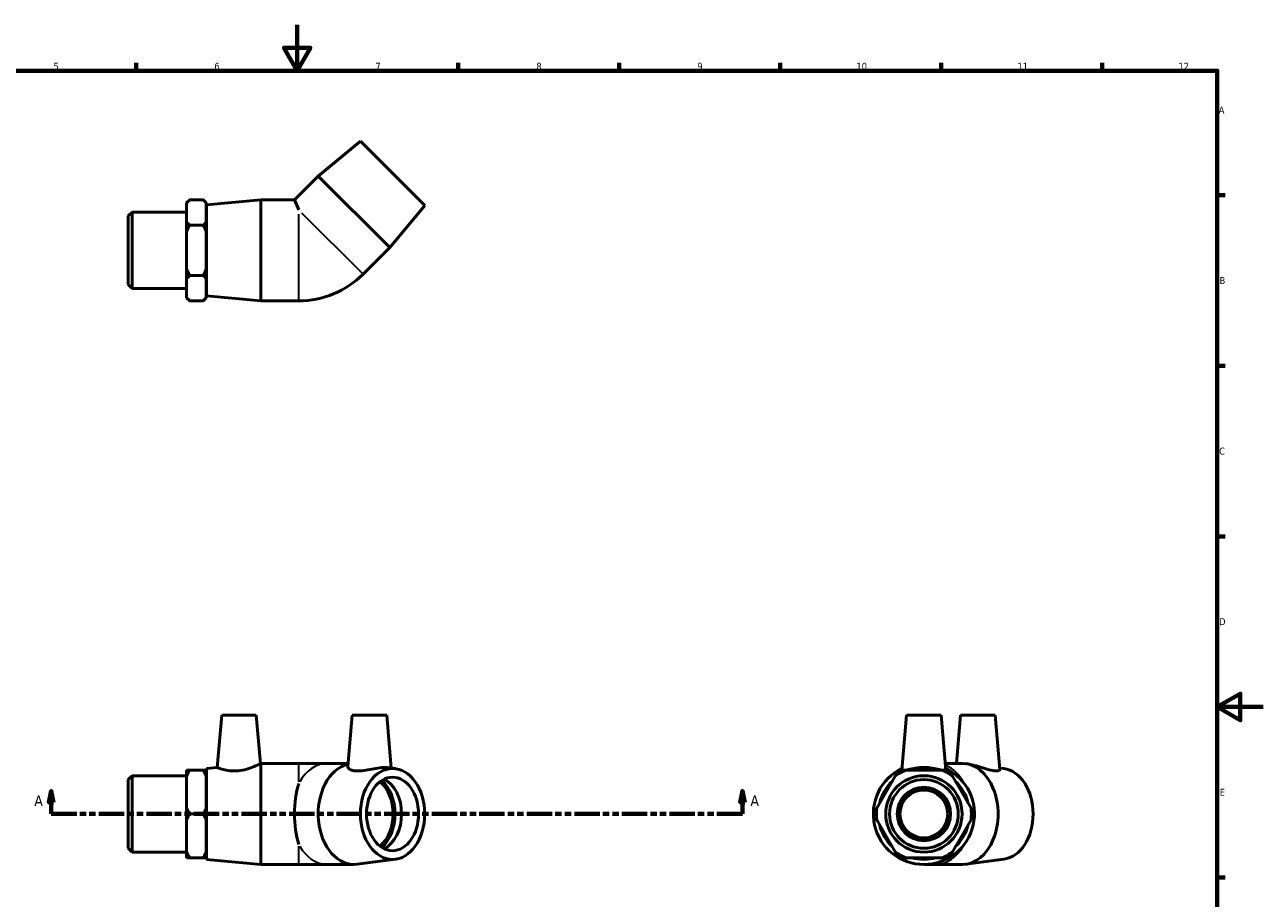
# Model space of a CAD drawing. Header units: millimetres. Extents: x 0 to 893, y -167 to 594.
# Tile 3 of 3: x 302 to 841, y 214 to 594. Entities that reach past the tile are written whole.
import ezdxf

# ---------------------------------------------------------------- set-up
doc = ezdxf.new("R2010")
doc.units = ezdxf.units.MM
doc.linetypes.add('DOUBLE_DASH_CHAIN', pattern=[1.2403, 0.6614, -0.0827, 0.1654, -0.0827, 0.1654, -0.0827])
for name, color, linetype, lineweight in [('Border (ANSI)', 7, 'Continuous', 70), ('Section Line (ANSI)', 7, 'DOUBLE_DASH_CHAIN', 70), ('Visible (ANSI)', 7, 'Continuous', 50), ('Visible Narrow (ANSI)', 7, 'Continuous', 35)]:
    doc.layers.add(name, color=color, linetype=linetype, lineweight=lineweight)
doc.styles.add('Label Text (ANSI)', font='tahoma.ttf')
doc.styles.add('Note Text (ANSI)', font='tahoma.ttf')

# ---------------------------------------------------------------- blocks, each defined once
blk = doc.blocks.new('Borders Default Border')
at = {"layer": 'Border (ANSI)'}
for p, q in [((350.42, 574), (350.42, 577.45)), ((490.58, 574), (490.58, 577.45)), ((560.67, 574), (560.67, 577.45)), ((630.75, 574), (630.75, 577.45)), ((700.83, 574), (700.83, 577.45)), ((770.92, 574), (770.92, 577.45)), ((821, 519.75), (824.45, 519.75)), ((821, 445.5), (824.45, 445.5)), ((821, 371.25), (824.45, 371.25)), ((821, 222.75), (824.45, 222.75))]:
    blk.add_line(p, q, dxfattribs=at)
at = {"layer": 'Border (ANSI)', "flags": 128}
for points in [[(420.5, 594), (420.5, 574), (414.73, 584), (426.27, 584), (420.5, 574)], [(20, 20), (20, 574), (821, 574), (821, 20), (20, 20)], [(841, 297), (821, 297), (831, 302.77), (831, 291.23), (821, 297)]]:
    blk.add_lwpolyline(points, dxfattribs=at)
at = {"layer": 'Border (ANSI)', "color": 230, "true_color": 0xff0080, "attachment_point": 7, "style": 'Note Text (ANSI)'}
for s, insert, char_height in [('5', (314.48, 574.34), 3.05), ('6', (384.49, 574.34), 3.05), ('7', (454.6, 574.4), 3.05), ('8', (524.63, 574.33), 3.05), ('9', (594.7, 574.34), 3.05), ('10', (663.96, 574.34), 3.048), ('11', (734.04, 574.4), 3.048), ('12', (804.13, 574.4), 3.048), ('A', (821.63, 555.35), 3.05), ('B', (821.99, 481.1), 3.05), ('C', (821.8, 406.8), 3.05), ('D', (821.81, 332.6), 3.05), ('E', (822.05, 258.35), 3.05)]:
    blk.add_mtext(s, dxfattribs=dict(at, insert=insert, char_height=char_height))
blk = doc.blocks.new('2dTransSection0')
at = {"layer": 'Section Line (ANSI)', "linetype": 'Continuous'}
for p, q in [((313.5, 260.43), (312.5, 255.43)), ((313.5, 255.43), (313.5, 260.43)), ((314.5, 255.43), (313.5, 260.43)), ((614.35, 260.43), (613.35, 255.43)), ((614.35, 255.43), (614.35, 260.43)), ((615.35, 255.43), (614.35, 260.43)), ((312.5, 255.43), (314.5, 255.43)), ((313.5, 250.43), (313.5, 255.43)), ((613.35, 255.43), (615.35, 255.43)), ((614.35, 250.43), (614.35, 255.43)), ((313.5, 250.43), (324.6, 250.43)), ((603.26, 250.43), (614.35, 250.43))]:
    blk.add_line(p, q, dxfattribs=at)
at = {"layer": 'Section Line (ANSI)', "linetype": 'DOUBLE_DASH_CHAIN', "ltscale": 16.686979}
blk.add_line((313.5, 250.43), (614.35, 250.43), dxfattribs=at)
at = {"layer": 'Section Line (ANSI)', "linetype": 'Continuous', "flags": 128}
for points in [[(314.5, 255.43), (313.5, 260.43), (312.5, 255.43), (314.5, 255.43)], [(615.35, 255.43), (614.35, 260.43), (613.35, 255.43), (615.35, 255.43)]]:
    blk.add_lwpolyline(points, dxfattribs=at)
at = {"layer": 'Section Line (ANSI)'}
for points in [[(314.5, 255.43), (313.5, 260.43), (312.5, 255.43), (314.5, 255.43)], [(615.35, 255.43), (614.35, 260.43), (613.35, 255.43), (615.35, 255.43)]]:
    blk.add_solid(points, dxfattribs=at)
at = {"layer": 'Section Line (ANSI)', "char_height": 4.57, "attachment_point": 7, "style": 'Label Text (ANSI)'}
for insert in [(306.14, 253.93), (617.82, 253.93)]:
    blk.add_mtext('A', dxfattribs=dict(at, insert=insert))

msp = doc.modelspace()

# ---------------------------------------------------------------- linework, layer by layer
at = {"layer": 'Visible (ANSI)'}
for p, q in [((448.03, 543.366), (429.68, 528.128)), ((448.03, 543.366), (476.031, 515.365)), ((429.68, 528.128), (419.367, 517.814)), ((429.68, 528.128), (460.793, 497.015)), ((372.431, 516.494), (373.751, 517.814)), ((379.611, 517.814), (373.751, 517.814)), ((380.931, 516.494), (379.611, 517.814)), ((381.031, 515.614), (404.781, 517.814)), ((404.781, 473.814), (404.781, 517.814)), ((404.781, 517.814), (419.367, 517.814)), ((419.367, 517.814), (421.201, 513.386)), ((347.031, 510.776), (348.694, 512.439)), ((348.694, 512.439), (348.694, 479.19)), ((348.694, 512.439), (372.431, 512.439)), ((372.431, 516.335), (372.431, 516.494)), ((372.431, 508.294), (372.431, 516.335)), ((380.931, 516.494), (380.931, 516.335)), ((380.931, 516.335), (380.931, 508.294)), ((381.031, 476.014), (381.031, 515.614)), ((476.031, 515.365), (460.793, 497.015)), ((347.031, 480.852), (347.031, 510.776)), ((372.431, 503.856), (372.431, 508.294)), ((379.611, 506.814), (373.751, 506.814)), ((380.931, 511.814), (381.031, 511.814)), ((380.931, 508.294), (380.931, 503.856)), ((372.431, 487.773), (372.431, 503.856)), ((380.931, 503.856), (380.931, 487.773)), ((460.793, 497.015), (449.182, 485.405)), ((372.431, 483.335), (372.431, 487.773)), ((380.931, 487.773), (380.931, 483.335)), ((347.031, 480.852), (348.694, 479.19)), ((372.431, 475.294), (372.431, 483.335)), ((379.611, 484.814), (373.751, 484.814)), ((380.931, 483.335), (380.931, 475.294)), ((380.931, 479.814), (381.031, 479.814)), ((348.694, 479.19), (372.431, 479.19)), ((372.431, 475.134), (372.431, 475.294)), ((372.431, 475.134), (373.751, 473.814)), ((380.931, 475.134), (379.611, 473.814)), ((380.931, 475.294), (380.931, 475.134)), ((381.031, 476.014), (404.781, 473.814)), ((379.611, 473.814), (373.751, 473.814)), ((404.781, 473.814), (421.201, 473.814)), ((387.73, 293.427), (385.738, 270.663)), ((387.73, 293.427), (402.73, 293.427)), ((402.73, 293.427), (404.568, 272.408)), ((444.491, 293.427), (442.538, 271.108)), ((444.491, 293.427), (459.491, 293.427)), ((459.491, 293.427), (461.507, 270.382)), ((685.796, 293.427), (683.701, 269.48)), ((685.796, 293.427), (700.796, 293.427)), ((700.796, 293.427), (702.891, 269.48)), ((709.307, 293.427), (707.47, 272.427)), ((709.307, 293.427), (724.307, 293.427)), ((724.307, 293.427), (726.377, 269.766)), ((381.031, 270.227), (385.738, 270.663)), ((381.031, 230.627), (381.031, 270.227)), ((404.568, 272.408), (404.781, 272.427)), ((404.781, 228.427), (404.781, 272.427)), ((404.781, 272.427), (421.201, 272.427)), ((433.626, 272.427), (421.201, 272.427)), ((442.654, 272.427), (433.626, 272.427)), ((463.327, 270.142), (459.901, 270.593)), ((710.053, 272.427), (702.633, 272.427)), ((711.793, 272.293), (711.494, 272.333)), ((728.144, 270.142), (726.323, 270.382)), ((347.031, 265.389), (348.694, 267.052)), ((347.031, 235.465), (347.031, 265.389)), ((348.694, 267.052), (348.694, 233.803)), ((348.694, 267.052), (372.431, 267.052)), ((372.431, 266.918), (372.431, 269.48)), ((372.431, 252.99), (372.431, 266.918)), ((373.751, 269.48), (379.611, 269.48)), ((380.931, 269.48), (380.931, 266.918)), ((380.931, 266.918), (380.931, 252.99)), ((380.931, 266.427), (381.031, 266.427)), ((680.816, 266.918), (672.775, 252.99)), ((701.337, 269.48), (685.254, 269.48)), ((713.816, 252.99), (705.775, 266.918)), ((372.431, 247.865), (372.431, 252.99)), ((379.611, 250.427), (373.751, 250.427)), ((380.931, 252.99), (380.931, 247.865)), ((372.431, 233.937), (372.431, 247.865)), ((380.931, 247.865), (380.931, 233.937)), ((672.775, 247.865), (680.816, 233.937)), ((705.775, 233.937), (713.816, 247.865)), ((347.031, 235.465), (348.694, 233.803)), ((348.694, 233.803), (372.431, 233.803)), ((372.431, 231.375), (372.431, 233.937)), ((380.931, 234.427), (381.031, 234.427)), ((380.931, 233.937), (380.931, 231.375)), ((379.611, 231.375), (373.751, 231.375)), ((381.031, 230.627), (404.781, 228.427)), ((404.781, 228.427), (421.201, 228.427)), ((421.201, 228.427), (433.626, 228.427)), ((445.237, 228.427), (433.626, 228.427)), ((463.327, 230.713), (446.678, 228.522)), ((685.254, 231.375), (701.337, 231.375)), ((693.296, 228.427), (698.442, 228.427)), ((710.053, 228.427), (698.442, 228.427)), ((728.144, 230.713), (711.494, 228.522))]:
    msp.add_line(p, q, dxfattribs=at)
for radius in [16.625, 14.962, 11.637, 11.5, 10.4]:
    msp.add_circle((693.296, 250.427), radius, dxfattribs=at)
for centre, radius, start, end in [((421.201, 513.386), 39.571, 270, 315), ((693.296, 250.427), 22, 115.66128, 64.33872), ((693.296, 250.427), 19.8, 74.20683, 105.79317), ((693.296, 250.427), 19.8, 134.20683, 165.79317), ((693.296, 250.427), 20.68, 112.88259, 127.11741), ((693.296, 250.427), 20.68, 52.88259, 67.11741), ((693.296, 250.427), 19.8, 14.20683, 45.79317), ((693.296, 250.427), 20.68, 172.88259, 187.11741), ((693.296, 250.427), 20.68, 352.88259, 7.11741), ((693.296, 250.427), 19.8, 194.20683, 225.79317), ((693.296, 250.427), 19.8, 314.20683, 345.79317), ((693.296, 250.427), 20.68, 232.88259, 247.11741), ((693.296, 250.427), 20.68, 292.88259, 307.11741), ((693.296, 250.427), 19.8, 254.20683, 285.79317)]:
    msp.add_arc(centre, radius, start, end, dxfattribs=at)
for centre, major_axis, ratio, start_param, end_param in [((445.237, 250.427), (0, -22), 0.7071068, 3.3101978, 6.3759499), ((710.053, 250.427), (0, -22), 0.7071068, 0, 3.1415927), ((726.847, 250.427), (0, -19.8), 0.7071068, 0.0927646, 3.0488281), ((451, 250.427), (0, -16), 0.7071068, 0.5092242, 2.6323685), ((451, 250.427), (0, -17.105), 0.7071068, 0.5522008, 2.5893918), ((454.677, 250.427), (0, 16), 0.7071068, 3.4726044, 5.9521736), ((428.48, 250.427), (0, -22), 0.4142136, 4.066719, 5.358059)]:
    msp.add_ellipse(centre, major_axis=major_axis, ratio=ratio, start_param=start_param, end_param=end_param, dxfattribs=at)
for major_axis in [(0, -19.8), (0, -16)]:
    msp.add_ellipse((462.031, 250.427), major_axis=major_axis, ratio=0.7071068, dxfattribs=at)
for points in [[(372.431, 516.335), (372.989, 517.052), (373.751, 517.814)], [(379.611, 517.814), (380.374, 517.052), (380.931, 516.335)], [(373.751, 506.814), (372.989, 507.577), (372.431, 508.294)], [(372.431, 503.856), (372.989, 505.289), (373.751, 506.814)], [(380.931, 508.294), (380.374, 507.577), (379.611, 506.814)], [(379.611, 506.814), (380.374, 505.289), (380.931, 503.856)], [(373.751, 484.814), (372.989, 486.339), (372.431, 487.773)], [(380.931, 487.773), (380.374, 486.339), (379.611, 484.814)], [(372.431, 483.335), (372.989, 484.052), (373.751, 484.814)], [(379.611, 484.814), (380.374, 484.052), (380.931, 483.335)], [(373.751, 473.814), (372.989, 474.577), (372.431, 475.294)], [(380.931, 475.294), (380.374, 474.577), (379.611, 473.814)], [(373.751, 269.48), (372.989, 269.48), (372.431, 269.48)], [(372.431, 266.918), (372.989, 268.159), (373.751, 269.48)], [(380.931, 269.48), (380.374, 269.48), (379.611, 269.48)], [(379.611, 269.48), (380.374, 268.159), (380.931, 266.918)], [(682.296, 269.48), (681.533, 268.159), (680.816, 266.918)], [(685.254, 269.48), (683.821, 269.48), (682.296, 269.48)], [(704.296, 269.48), (702.771, 269.48), (701.337, 269.48)], [(705.775, 266.918), (705.058, 268.159), (704.296, 269.48)], [(373.751, 250.427), (372.989, 251.748), (372.431, 252.99)], [(372.431, 247.865), (372.989, 249.107), (373.751, 250.427)], [(380.931, 252.99), (380.374, 251.748), (379.611, 250.427)], [(379.611, 250.427), (380.374, 249.107), (380.931, 247.865)], [(672.775, 252.99), (672.058, 251.748), (671.296, 250.427)], [(671.296, 250.427), (672.058, 249.107), (672.775, 247.865)], [(715.296, 250.427), (714.533, 251.748), (713.816, 252.99)], [(713.816, 247.865), (714.533, 249.107), (715.296, 250.427)], [(373.751, 231.375), (372.989, 232.696), (372.431, 233.937)], [(380.931, 233.937), (380.374, 232.696), (379.611, 231.375)], [(680.816, 233.937), (681.533, 232.696), (682.296, 231.375)], [(704.296, 231.375), (705.058, 232.696), (705.775, 233.937)], [(372.431, 231.375), (372.989, 231.375), (373.751, 231.375)], [(379.611, 231.375), (380.374, 231.375), (380.931, 231.375)], [(682.296, 231.375), (683.821, 231.375), (685.254, 231.375)], [(701.337, 231.375), (702.771, 231.375), (704.296, 231.375)]]:
    msp.add_rational_spline(points, [1, 1.00241153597, 1], degree=2, dxfattribs=at)
for points, knots in [([(394.754, 269.18), (393.591, 269.084), (392.364, 269.109), (390.136, 269.364), (389.134, 269.585), (387.557, 270.009), (386.873, 270.242), (385.963, 270.571), (385.738, 270.663), (385.738, 270.663)], [0, 0, 0, 0, 0.3503374, 0.3503374, 0.7006747, 0.7006747, 1.0542405, 1.0542405, 1.4078063, 1.4078063, 1.4078063, 1.4078063]), ([(404.568, 272.408), (404.568, 272.408), (404.317, 272.269), (403.327, 271.763), (402.59, 271.4), (400.886, 270.664), (399.791, 270.239), (397.364, 269.545), (396.03, 269.285), (394.754, 269.18)], [4.3302327, 4.3302327, 4.3302327, 4.3302327, 4.703155, 4.703155, 5.0760773, 5.0760773, 5.460465, 5.460465, 5.8448528, 5.8448528, 5.8448528, 5.8448528]), ([(459.899, 270.591), (459.541, 270.638), (459.136, 270.663), (457.869, 270.663), (456.823, 270.571), (454.546, 270.242), (453.314, 270.009), (451.007, 269.585), (449.769, 269.364), (447.46, 269.109), (446.389, 269.084), (444.592, 269.285), (443.806, 269.545), (442.778, 270.239), (442.532, 270.664), (442.535, 271.061), (442.536, 271.085), (442.538, 271.108)], [1.2239308, 1.2239308, 1.2239308, 1.2239308, 1.4078063, 1.4078063, 1.7613721, 1.7613721, 2.114938, 2.114938, 2.4652753, 2.4652753, 2.8156127, 2.8156127, 3.2000004, 3.2000004, 3.5843881, 3.5843881, 3.6087046, 3.6087046, 3.6087046, 3.6087046]), ([(701.135, 269.48), (700.773, 269.579), (700.37, 269.689), (699.097, 270.009), (698.039, 270.242), (695.728, 270.571), (694.474, 270.663), (692.117, 270.663), (690.863, 270.571), (688.552, 270.242), (687.494, 270.009), (686.221, 269.689), (685.818, 269.579), (685.457, 269.48)], [0.5226078, 0.5226078, 0.5226078, 0.5226078, 0.7006747, 0.7006747, 1.0542405, 1.0542405, 1.4078063, 1.4078063, 1.7613721, 1.7613721, 2.114938, 2.114938, 2.2930049, 2.2930049, 2.2930049, 2.2930049]), ([(726.377, 269.766), (726.394, 269.564), (726.212, 269.358), (725.39, 269.109), (724.726, 269.084), (723.074, 269.285), (721.972, 269.545), (719.569, 270.239), (718.267, 270.664), (715.852, 271.4), (714.571, 271.763), (712.827, 272.133), (712.295, 272.226), (711.794, 272.291)], [2.1315839, 2.1315839, 2.1315839, 2.1315839, 2.4652753, 2.4652753, 2.8156127, 2.8156127, 3.2000004, 3.2000004, 3.5843881, 3.5843881, 3.9573104, 3.9573104, 4.1298273, 4.1298273, 4.1298273, 4.1298273])]:
    msp.add_open_spline(points, degree=3, knots=knots, dxfattribs=at)
at = {"layer": 'Visible Narrow (ANSI)'}
for p, q in [((422.463, 512.124), (449.061, 485.526)), ((421.201, 473.985), (421.201, 511.601)), ((421.201, 264.464), (421.201, 272.404)), ((421.201, 228.451), (421.201, 236.391))]:
    msp.add_line(p, q, dxfattribs=at)
for centre, major_axis, start_param, end_param in [((433.626, 250.427), (0, 22), 0.0462563, 0.87887), ((698.442, 250.427), (0, 22), 5.390431, 5.9731277), ((433.626, 250.427), (0, -22), 5.4043153, 6.236929), ((698.442, 250.427), (0, -22), 0.0462563, 0.87887)]:
    msp.add_ellipse(centre, major_axis=major_axis, ratio=0.7071068, start_param=start_param, end_param=end_param, dxfattribs=at)

# ---------------------------------------------------------------- block references
msp.add_blockref('Borders Default Border', (0, 0))
at = {"layer": 'Section Line (ANSI)'}
msp.add_blockref('2dTransSection0', (0, 0), dxfattribs=at)

doc.saveas('drawing.dxf')
